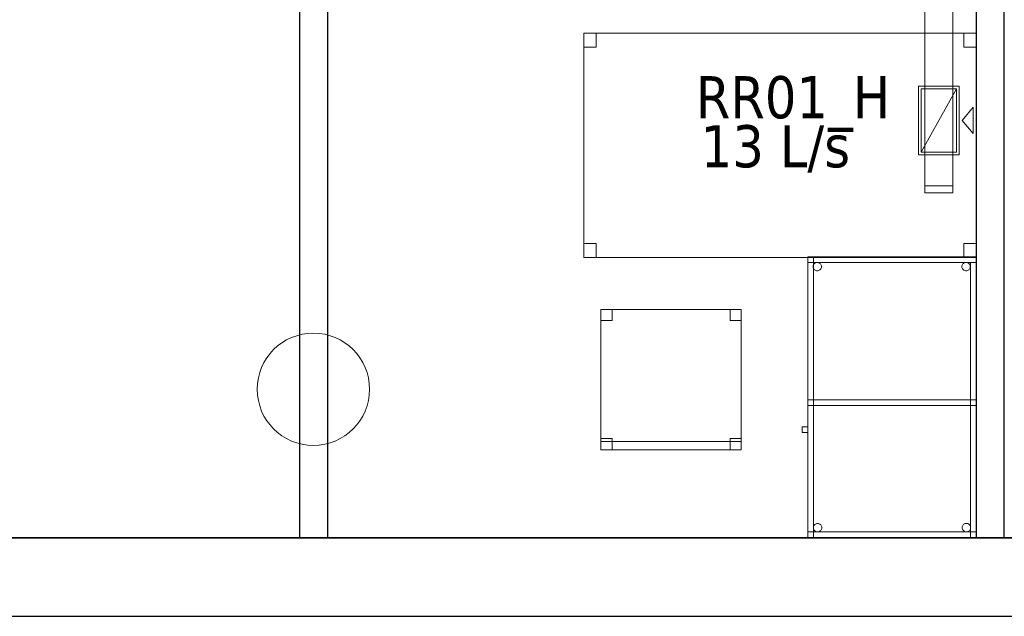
# Model space of a CAD drawing. Header units: metres. Extents: x 391.1 to 427.5, y 12.7 to 28.4.
# Tile 120 of 139: x 415.1 to 418.6, y 12.8 to 15. Entities that reach past the tile are written whole.
import ezdxf

# ---------------------------------------------------------------- set-up
doc = ezdxf.new("R2010")
doc.units = ezdxf.units.M
doc.layers.add('01_SUELOS', color=7, linetype='Continuous', lineweight=25, true_color=0x007f00)
for name, color, linetype, lineweight in [('02_MOBILIARIO', 7, 'Continuous', 18), ('A-COLS-____-MCUT', 7, 'Continuous', 18), ('A-COLS-____-OTLN', 7, 'Continuous', 18), ('A-DETL-____-MBND', 7, 'Continuous', 18), ('A-WALL-____-MCUT', 7, 'Continuous', 25), ('A-WALL-____-OTLN', 7, 'Continuous', 25), ('M-HVAC-CDFF-IDEN', 7, 'Continuous', 30), ('M-HVAC-CDFF-OTLN', 7, 'Continuous', 18), ('M-HVAC-DUCT-OTLN', 7, 'Continuous', 18)]:
    doc.layers.add(name, color=color, linetype=linetype, lineweight=lineweight)
doc.styles.add('Tahoma_2', font='tahoma.ttf', dxfattribs={"height": 0.15})

# ---------------------------------------------------------------- blocks, each defined once
blk = doc.blocks.new('Family - Taula 100X60_P1-154686-04_CLI_AIRE_P1')
at = {"layer": 'A-DETL-____-MBND', "color": 253, "true_color": 0xaaaaaa}
for p, q in [((0.02, 0.98), (0.02, 1)), ((0.02, 1), (0.62, 1)), ((0.02, 0.98), (0.02, 1)), ((0.62, 1), (0.02, 1)), ((0.62, 1), (0.02, 1)), ((0.02, 1), (0.62, 1)), ((0.02, 1), (0.02, 0)), ((0.02, 0), (0.02, 1)), ((0.62, 1), (0.02, 1)), ((0.02, 1), (0.62, 1)), ((0.02, 1), (0.02, 0)), ((0.02, 0), (0.02, 1)), ((0.04, 0), (0.04, 1)), ((0.04, 1), (0.62, 1)), ((0.62, 1), (0.04, 1)), ((0.04, 1), (0.04, 0)), ((0.62, 1), (0.62, 0.98)), ((0.62, 0.98), (0.62, 1)), ((0.62, 1), (0.62, 0)), ((0.62, 0), (0.62, 1)), ((0.62, 0), (0.62, 1)), ((0.62, 1), (0.62, 0)), ((0.62, 0), (0.62, 1)), ((0.62, 1), (0.62, 0)), ((0.62, 0.98), (0.02, 0.98)), ((0.02, 0.98), (0.62, 0.98)), ((0.0389, 0.965), (0.0391, 0.9676)), ((0.0391, 0.9676), (0.0389, 0.965)), ((0.0391, 0.9624), (0.0389, 0.965)), ((0.0389, 0.965), (0.0391, 0.9624)), ((0.0391, 0.9676), (0.0398, 0.9701)), ((0.0398, 0.9701), (0.0391, 0.9676)), ((0.0398, 0.9599), (0.0391, 0.9624)), ((0.0391, 0.9624), (0.0398, 0.9599)), ((0.0398, 0.9701), (0.0409, 0.9725)), ((0.0409, 0.9725), (0.0398, 0.9701)), ((0.0409, 0.9575), (0.0398, 0.9599)), ((0.0398, 0.9599), (0.0409, 0.9575)), ((0.0409, 0.9725), (0.0424, 0.9746)), ((0.0424, 0.9746), (0.0409, 0.9725)), ((0.0424, 0.9554), (0.0409, 0.9575)), ((0.0409, 0.9575), (0.0424, 0.9554)), ((0.0424, 0.9746), (0.0442, 0.9764)), ((0.0442, 0.9764), (0.0424, 0.9746)), ((0.0442, 0.9536), (0.0424, 0.9554)), ((0.0424, 0.9554), (0.0442, 0.9536)), ((0.0442, 0.9764), (0.0464, 0.9779)), ((0.0464, 0.9779), (0.0442, 0.9764)), ((0.0464, 0.9521), (0.0442, 0.9536)), ((0.0442, 0.9536), (0.0464, 0.9521)), ((0.0464, 0.9779), (0.0487, 0.979)), ((0.0487, 0.979), (0.0464, 0.9779)), ((0.0487, 0.951), (0.0464, 0.9521)), ((0.0464, 0.9521), (0.0487, 0.951)), ((0.0487, 0.979), (0.0512, 0.9797)), ((0.0512, 0.9797), (0.0487, 0.979)), ((0.0512, 0.9503), (0.0487, 0.951)), ((0.0487, 0.951), (0.0512, 0.9503)), ((0.0512, 0.9797), (0.0538, 0.9799)), ((0.0538, 0.9799), (0.0512, 0.9797)), ((0.0538, 0.9501), (0.0512, 0.9503)), ((0.0512, 0.9503), (0.0538, 0.9501)), ((0.0538, 0.9799), (0.0564, 0.9797)), ((0.0564, 0.9797), (0.0538, 0.9799)), ((0.0564, 0.9503), (0.0538, 0.9501)), ((0.0538, 0.9501), (0.0564, 0.9503)), ((0.0564, 0.9797), (0.0589, 0.979)), ((0.0589, 0.979), (0.0564, 0.9797)), ((0.0589, 0.951), (0.0564, 0.9503)), ((0.0564, 0.9503), (0.0589, 0.951)), ((0.0589, 0.979), (0.0613, 0.9779)), ((0.0613, 0.9779), (0.0589, 0.979)), ((0.0613, 0.9521), (0.0589, 0.951)), ((0.0589, 0.951), (0.0613, 0.9521)), ((0.0613, 0.9779), (0.0634, 0.9764)), ((0.0634, 0.9764), (0.0613, 0.9779)), ((0.0634, 0.9536), (0.0613, 0.9521)), ((0.0613, 0.9521), (0.0634, 0.9536)), ((0.0634, 0.9764), (0.0653, 0.9746)), ((0.0653, 0.9746), (0.0634, 0.9764)), ((0.0653, 0.9554), (0.0634, 0.9536)), ((0.0634, 0.9536), (0.0653, 0.9554)), ((0.0653, 0.9746), (0.0668, 0.9725)), ((0.0668, 0.9725), (0.0653, 0.9746)), ((0.0668, 0.9575), (0.0653, 0.9554)), ((0.0653, 0.9554), (0.0668, 0.9575)), ((0.0668, 0.9725), (0.0679, 0.9701)), ((0.0679, 0.9701), (0.0668, 0.9725)), ((0.0679, 0.9599), (0.0668, 0.9575)), ((0.0668, 0.9575), (0.0679, 0.9599)), ((0.0679, 0.9701), (0.0685, 0.9676)), ((0.0685, 0.9676), (0.0679, 0.9701)), ((0.0685, 0.9624), (0.0679, 0.9599)), ((0.0679, 0.9599), (0.0685, 0.9624)), ((0.0685, 0.9676), (0.0688, 0.965)), ((0.0688, 0.965), (0.0685, 0.9676)), ((0.0688, 0.965), (0.0685, 0.9624)), ((0.0685, 0.9624), (0.0688, 0.965)), ((0.5689, 0.965), (0.5691, 0.9676)), ((0.5691, 0.9676), (0.5689, 0.965)), ((0.5691, 0.9624), (0.5689, 0.965)), ((0.5689, 0.965), (0.5691, 0.9624)), ((0.5691, 0.9676), (0.5698, 0.9701)), ((0.5698, 0.9701), (0.5691, 0.9676)), ((0.5698, 0.9599), (0.5691, 0.9624)), ((0.5691, 0.9624), (0.5698, 0.9599)), ((0.5698, 0.9701), (0.5709, 0.9725)), ((0.5709, 0.9725), (0.5698, 0.9701)), ((0.5709, 0.9575), (0.5698, 0.9599)), ((0.5698, 0.9599), (0.5709, 0.9575)), ((0.5709, 0.9725), (0.5724, 0.9746)), ((0.5724, 0.9746), (0.5709, 0.9725)), ((0.5724, 0.9554), (0.5709, 0.9575)), ((0.5709, 0.9575), (0.5724, 0.9554)), ((0.5724, 0.9746), (0.5742, 0.9764)), ((0.5742, 0.9764), (0.5724, 0.9746)), ((0.5742, 0.9536), (0.5724, 0.9554)), ((0.5724, 0.9554), (0.5742, 0.9536)), ((0.5742, 0.9764), (0.5764, 0.9779)), ((0.5764, 0.9779), (0.5742, 0.9764)), ((0.5764, 0.9521), (0.5742, 0.9536)), ((0.5742, 0.9536), (0.5764, 0.9521)), ((0.5764, 0.9779), (0.5787, 0.979)), ((0.5787, 0.979), (0.5764, 0.9779)), ((0.5787, 0.951), (0.5764, 0.9521)), ((0.5764, 0.9521), (0.5787, 0.951)), ((0.5787, 0.979), (0.5812, 0.9797)), ((0.5812, 0.9797), (0.5787, 0.979)), ((0.5812, 0.9503), (0.5787, 0.951)), ((0.5787, 0.951), (0.5812, 0.9503)), ((0.5812, 0.9797), (0.5838, 0.9799)), ((0.5838, 0.9799), (0.5812, 0.9797)), ((0.5838, 0.9501), (0.5812, 0.9503)), ((0.5812, 0.9503), (0.5838, 0.9501)), ((0.5838, 0.9799), (0.5864, 0.9797)), ((0.5864, 0.9797), (0.5838, 0.9799)), ((0.5864, 0.9503), (0.5838, 0.9501)), ((0.5838, 0.9501), (0.5864, 0.9503)), ((0.5864, 0.9797), (0.5889, 0.979)), ((0.5889, 0.979), (0.5864, 0.9797)), ((0.5889, 0.951), (0.5864, 0.9503)), ((0.5864, 0.9503), (0.5889, 0.951)), ((0.5889, 0.979), (0.5913, 0.9779)), ((0.5913, 0.9779), (0.5889, 0.979)), ((0.5913, 0.9521), (0.5889, 0.951)), ((0.5889, 0.951), (0.5913, 0.9521)), ((0.5913, 0.9779), (0.5934, 0.9764)), ((0.5934, 0.9764), (0.5913, 0.9779)), ((0.5934, 0.9536), (0.5913, 0.9521)), ((0.5913, 0.9521), (0.5934, 0.9536)), ((0.5934, 0.9764), (0.5953, 0.9746)), ((0.5953, 0.9746), (0.5934, 0.9764)), ((0.5953, 0.9554), (0.5934, 0.9536)), ((0.5934, 0.9536), (0.5953, 0.9554)), ((0.5953, 0.9746), (0.5968, 0.9725)), ((0.5968, 0.9725), (0.5953, 0.9746)), ((0.5968, 0.9575), (0.5953, 0.9554)), ((0.5953, 0.9554), (0.5968, 0.9575)), ((0.5968, 0.9725), (0.5979, 0.9701)), ((0.5979, 0.9701), (0.5968, 0.9725)), ((0.5979, 0.9599), (0.5968, 0.9575)), ((0.5968, 0.9575), (0.5979, 0.9599)), ((0.5979, 0.9701), (0.5985, 0.9676)), ((0.5985, 0.9676), (0.5979, 0.9701)), ((0.5985, 0.9624), (0.5979, 0.9599)), ((0.5979, 0.9599), (0.5985, 0.9624)), ((0.5985, 0.9676), (0.5988, 0.965)), ((0.5988, 0.965), (0.5985, 0.9676)), ((0.5988, 0.965), (0.5985, 0.9624)), ((0.5985, 0.9624), (0.5988, 0.965)), ((0.6, 0.98), (0.62, 0.98)), ((0.62, 0.98), (0.6, 0.98)), ((0.6, 0), (0.6, 0.98)), ((0.6, 0.98), (0.6, 0)), ((0.62, 0.98), (0.62, 0)), ((0.62, 0), (0.62, 0.98)), ((0.02, 0.49), (0.04, 0.49)), ((0.04, 0.49), (0.02, 0.49)), ((0.02, 0), (0.02, 0.49)), ((0.02, 0.49), (0.02, 0)), ((0.02, 0.47), (0.02, 0.49)), ((0.02, 0.49), (0.62, 0.49)), ((0.02, 0.47), (0.02, 0.49)), ((0.62, 0.49), (0.02, 0.49)), ((0.62, 0.47), (0.02, 0.47)), ((0.02, 0.47), (0.62, 0.47)), ((0.04, 0.47), (0.04, 0.49)), ((0.04, 0.49), (0.62, 0.49)), ((0.04, 0.47), (0.04, 0.49)), ((0.62, 0.49), (0.04, 0.49)), ((0.04, 0.49), (0.04, 0)), ((0.04, 0), (0.04, 0.49)), ((0.62, 0.47), (0.04, 0.47)), ((0.04, 0.47), (0.62, 0.47)), ((0.62, 0.49), (0.62, 0.47)), ((0.62, 0.47), (0.62, 0.49)), ((0.62, 0.49), (0.62, 0.47)), ((0.62, 0.47), (0.62, 0.49)), ((0, 0.3744), (0, 0.3944)), ((0, 0.3944), (0.02, 0.3944)), ((0.02, 0.3944), (0, 0.3944)), ((0, 0.3944), (0, 0.3744)), ((0.02, 0.3944), (0.02, 0.3744)), ((0.02, 0.3744), (0.02, 0.3944)), ((0.02, 0.3744), (0, 0.3744)), ((0, 0.3744), (0.02, 0.3744)), ((0.0401, 0.035), (0.0403, 0.0375)), ((0.0403, 0.0375), (0.0401, 0.035)), ((0.0403, 0.0375), (0.041, 0.0401)), ((0.041, 0.0401), (0.0403, 0.0375)), ((0.041, 0.0401), (0.0421, 0.0424)), ((0.0421, 0.0424), (0.041, 0.0401)), ((0.0421, 0.0424), (0.0436, 0.0446)), ((0.0436, 0.0446), (0.0421, 0.0424)), ((0.0436, 0.0446), (0.0454, 0.0464)), ((0.0454, 0.0464), (0.0436, 0.0446)), ((0.0454, 0.0464), (0.0475, 0.0479)), ((0.0475, 0.0479), (0.0454, 0.0464)), ((0.0475, 0.0479), (0.0499, 0.049)), ((0.0499, 0.049), (0.0475, 0.0479)), ((0.0499, 0.049), (0.0524, 0.0497)), ((0.0524, 0.0497), (0.0499, 0.049)), ((0.0524, 0.0497), (0.055, 0.0499)), ((0.055, 0.0499), (0.0524, 0.0497)), ((0.055, 0.0499), (0.0576, 0.0497)), ((0.0576, 0.0497), (0.055, 0.0499)), ((0.0576, 0.0497), (0.0601, 0.049)), ((0.0601, 0.049), (0.0576, 0.0497)), ((0.0601, 0.049), (0.0625, 0.0479)), ((0.0625, 0.0479), (0.0601, 0.049)), ((0.0625, 0.0479), (0.0646, 0.0464)), ((0.0646, 0.0464), (0.0625, 0.0479)), ((0.0646, 0.0464), (0.0664, 0.0446)), ((0.0664, 0.0446), (0.0646, 0.0464)), ((0.0664, 0.0446), (0.0679, 0.0424)), ((0.0679, 0.0424), (0.0664, 0.0446)), ((0.0679, 0.0424), (0.069, 0.0401)), ((0.069, 0.0401), (0.0679, 0.0424)), ((0.069, 0.0401), (0.0697, 0.0375)), ((0.0697, 0.0375), (0.069, 0.0401)), ((0.0697, 0.0375), (0.0699, 0.035)), ((0.0699, 0.035), (0.0697, 0.0375)), ((0.5701, 0.0353), (0.5703, 0.0379)), ((0.5703, 0.0379), (0.5701, 0.0353)), ((0.5703, 0.0327), (0.5701, 0.0353)), ((0.5701, 0.0353), (0.5703, 0.0327)), ((0.5703, 0.0379), (0.571, 0.0404)), ((0.571, 0.0404), (0.5703, 0.0379)), ((0.571, 0.0404), (0.5721, 0.0428)), ((0.5721, 0.0428), (0.571, 0.0404)), ((0.5721, 0.0428), (0.5736, 0.0449)), ((0.5736, 0.0449), (0.5721, 0.0428)), ((0.5736, 0.0449), (0.5754, 0.0467)), ((0.5754, 0.0467), (0.5736, 0.0449)), ((0.5754, 0.0467), (0.5776, 0.0482)), ((0.5776, 0.0482), (0.5754, 0.0467)), ((0.5776, 0.0482), (0.5799, 0.0493)), ((0.5799, 0.0493), (0.5776, 0.0482)), ((0.5799, 0.0493), (0.5824, 0.05)), ((0.5824, 0.05), (0.5799, 0.0493)), ((0.5824, 0.05), (0.585, 0.0502)), ((0.585, 0.0502), (0.5824, 0.05)), ((0.585, 0.0502), (0.5876, 0.05)), ((0.5876, 0.05), (0.585, 0.0502)), ((0.5876, 0.05), (0.5901, 0.0493)), ((0.5901, 0.0493), (0.5876, 0.05)), ((0.5901, 0.0493), (0.5925, 0.0482)), ((0.5925, 0.0482), (0.5901, 0.0493)), ((0.5925, 0.0482), (0.5946, 0.0467)), ((0.5946, 0.0467), (0.5925, 0.0482)), ((0.5946, 0.0467), (0.5965, 0.0449)), ((0.5965, 0.0449), (0.5946, 0.0467)), ((0.5965, 0.0449), (0.598, 0.0428)), ((0.598, 0.0428), (0.5965, 0.0449)), ((0.598, 0.0428), (0.5991, 0.0404)), ((0.5991, 0.0404), (0.598, 0.0428)), ((0.5991, 0.0404), (0.5997, 0.0379)), ((0.5997, 0.0379), (0.5991, 0.0404)), ((0.5997, 0.0379), (0.6, 0.0353)), ((0.6, 0.0353), (0.5997, 0.0379)), ((0.6, 0.0353), (0.5997, 0.0327)), ((0.5997, 0.0327), (0.6, 0.0353)), ((0.02, 0), (0.02, 0.02)), ((0.02, 0.02), (0.62, 0.02)), ((0.02, 0), (0.02, 0.02)), ((0.62, 0.02), (0.02, 0.02)), ((0.04, 0), (0.02, 0)), ((0.04, 0), (0.02, 0)), ((0.62, 0), (0.02, 0)), ((0.02, 0), (0.62, 0)), ((0.02, 0), (0.62, 0)), ((0.62, 0), (0.02, 0)), ((0.02, 0), (0.62, 0)), ((0.62, 0), (0.02, 0)), ((0.0403, 0.0324), (0.0401, 0.035)), ((0.0401, 0.035), (0.0403, 0.0324)), ((0.041, 0.0298), (0.0403, 0.0324)), ((0.0403, 0.0324), (0.041, 0.0298)), ((0.0421, 0.0275), (0.041, 0.0298)), ((0.041, 0.0298), (0.0421, 0.0275)), ((0.0436, 0.0254), (0.0421, 0.0275)), ((0.0421, 0.0275), (0.0436, 0.0254)), ((0.0454, 0.0235), (0.0436, 0.0254)), ((0.0436, 0.0254), (0.0454, 0.0235)), ((0.0475, 0.022), (0.0454, 0.0235)), ((0.0454, 0.0235), (0.0475, 0.022)), ((0.0499, 0.0209), (0.0475, 0.022)), ((0.0475, 0.022), (0.0499, 0.0209)), ((0.0524, 0.0202), (0.0499, 0.0209)), ((0.0499, 0.0209), (0.0524, 0.0202)), ((0.055, 0.02), (0.0524, 0.0202)), ((0.0524, 0.0202), (0.055, 0.02)), ((0.0576, 0.0202), (0.055, 0.02)), ((0.055, 0.02), (0.0576, 0.0202)), ((0.0601, 0.0209), (0.0576, 0.0202)), ((0.0576, 0.0202), (0.0601, 0.0209)), ((0.0625, 0.022), (0.0601, 0.0209)), ((0.0601, 0.0209), (0.0625, 0.022)), ((0.0646, 0.0235), (0.0625, 0.022)), ((0.0625, 0.022), (0.0646, 0.0235)), ((0.0664, 0.0254), (0.0646, 0.0235)), ((0.0646, 0.0235), (0.0664, 0.0254)), ((0.0679, 0.0275), (0.0664, 0.0254)), ((0.0664, 0.0254), (0.0679, 0.0275)), ((0.069, 0.0298), (0.0679, 0.0275)), ((0.0679, 0.0275), (0.069, 0.0298)), ((0.0697, 0.0324), (0.069, 0.0298)), ((0.069, 0.0298), (0.0697, 0.0324)), ((0.0699, 0.035), (0.0697, 0.0324)), ((0.0697, 0.0324), (0.0699, 0.035)), ((0.571, 0.0302), (0.5703, 0.0327)), ((0.5703, 0.0327), (0.571, 0.0302)), ((0.5721, 0.0278), (0.571, 0.0302)), ((0.571, 0.0302), (0.5721, 0.0278)), ((0.5736, 0.0257), (0.5721, 0.0278)), ((0.5721, 0.0278), (0.5736, 0.0257)), ((0.5754, 0.0238), (0.5736, 0.0257)), ((0.5736, 0.0257), (0.5754, 0.0238)), ((0.5776, 0.0224), (0.5754, 0.0238)), ((0.5754, 0.0238), (0.5776, 0.0224)), ((0.5799, 0.0213), (0.5776, 0.0224)), ((0.5776, 0.0224), (0.5799, 0.0213)), ((0.5824, 0.0206), (0.5799, 0.0213)), ((0.5799, 0.0213), (0.5824, 0.0206)), ((0.585, 0.0204), (0.5824, 0.0206)), ((0.5824, 0.0206), (0.585, 0.0204)), ((0.5876, 0.0206), (0.585, 0.0204)), ((0.585, 0.0204), (0.5876, 0.0206)), ((0.5901, 0.0213), (0.5876, 0.0206)), ((0.5876, 0.0206), (0.5901, 0.0213)), ((0.5925, 0.0224), (0.5901, 0.0213)), ((0.5901, 0.0213), (0.5925, 0.0224)), ((0.5946, 0.0238), (0.5925, 0.0224)), ((0.5925, 0.0224), (0.5946, 0.0238)), ((0.5965, 0.0257), (0.5946, 0.0238)), ((0.5946, 0.0238), (0.5965, 0.0257)), ((0.598, 0.0278), (0.5965, 0.0257)), ((0.5965, 0.0257), (0.598, 0.0278)), ((0.5991, 0.0302), (0.598, 0.0278)), ((0.598, 0.0278), (0.5991, 0.0302)), ((0.5997, 0.0327), (0.5991, 0.0302)), ((0.5991, 0.0302), (0.5997, 0.0327)), ((0.62, 0), (0.6, 0)), ((0.62, 0.02), (0.62, 0)), ((0.62, 0), (0.62, 0.02)), ((0.62, 0), (0.04, 0)), ((0.04, 0), (0.62, 0)), ((0.62, 0), (0.6, 0))]:
    blk.add_line(p, q, dxfattribs=at)
blk = doc.blocks.new('Family - Taula 140X80_P1-154858-04_CLI_AIRE_P1')
at = {"layer": 'A-DETL-____-MBND', "color": 253, "true_color": 0xaaaaaa}
for p, q in [((0, 0.7501), (0, 0.8001)), ((0, 0.8001), (0.0437, 0.8001)), ((0.0437, 0.8001), (0, 0.8001)), ((0, 0.8001), (0, 0.7501)), ((0, 0), (0, 0.8001)), ((0, 0.8001), (1.3973, 0.8001)), ((1.3973, 0.8001), (0, 0.8001)), ((0, 0.8001), (0, 0)), ((0.0437, 0.8001), (0.0437, 0.7501)), ((0.0437, 0.7501), (0.0437, 0.8001)), ((1.3536, 0.7501), (1.3536, 0.8001)), ((1.3536, 0.8001), (1.3973, 0.8001)), ((1.3973, 0.8001), (1.3536, 0.8001)), ((1.3536, 0.8001), (1.3536, 0.7501)), ((1.3973, 0.8001), (1.3973, 0.7501)), ((1.3973, 0.7501), (1.3973, 0.8001)), ((1.3973, 0.8001), (1.3973, 0)), ((1.3973, 0), (1.3973, 0.8001)), ((0.0437, 0.7501), (0, 0.7501)), ((0, 0.7501), (0.0437, 0.7501)), ((1.3973, 0.7501), (1.3536, 0.7501)), ((1.3536, 0.7501), (1.3973, 0.7501)), ((0, 0), (0, 0.05)), ((0, 0.05), (0.0437, 0.05)), ((0.0437, 0.05), (0, 0.05)), ((0, 0.05), (0, 0)), ((0.0437, 0.05), (0.0437, 0)), ((0.0437, 0), (0.0437, 0.05)), ((1.3536, 0), (1.3536, 0.05)), ((1.3536, 0.05), (1.3973, 0.05)), ((1.3973, 0.05), (1.3536, 0.05)), ((1.3536, 0.05), (1.3536, 0)), ((1.3973, 0.05), (1.3973, 0)), ((1.3973, 0), (1.3973, 0.05)), ((0.0437, 0), (0, 0)), ((0, 0), (0.0437, 0)), ((1.3973, 0), (0, 0)), ((0, 0), (1.3973, 0)), ((1.3973, 0), (1.3536, 0)), ((1.3536, 0), (1.3973, 0))]:
    blk.add_line(p, q, dxfattribs=at)
blk = doc.blocks.new('Family - Envans P1-155041-04_CLI_AIRE_P1')
at = {"layer": 'A-WALL-____-MCUT', "color": 253, "true_color": 0xaaaaaa}
for p, q in [((2.7888, 0.1), (0, 0.1)), ((0, 0.1), (0, 0)), ((2.7888, 0), (2.7888, 0.1)), ((0, 0), (2.7888, 0))]:
    blk.add_line(p, q, dxfattribs=at)
at = {"layer": 'A-WALL-____-OTLN', "color": 253, "true_color": 0xaaaaaa}
for p, q in [((2.7888, 0.1), (0, 0.1)), ((0, 0.1), (0, 0)), ((2.7888, 0), (2.7888, 0.1)), ((0, 0), (2.7888, 0))]:
    blk.add_line(p, q, dxfattribs=at)
at = {"layer": 'A-WALL-____-OTLN', "color": 253, "lineweight": 18, "true_color": 0xaaaaaa}
blk.add_line((0, 0), (2.7888, 0), dxfattribs=at)
blk = doc.blocks.new('Family - LONDR55-XX_ZZ-ARQ-CAA-M3D-Londres55-155045-04_CLI_AIRE_P1')
at = {"layer": '01_SUELOS', "color": 9, "true_color": 0xaad4aa}
for p, q in [((0, 0), (25.4183, 0)), ((25.4183, 0), (0, 0))]:
    blk.add_line(p, q, dxfattribs=at)
blk = doc.blocks.new('Family - Cadira d_Oficina_P1-155090-04_CLI_AIRE_P1')
at = {"layer": 'A-DETL-____-MBND', "color": 253, "true_color": 0xaaaaaa}
for p, q in [((0, 0.5), (0.04, 0.5)), ((0, 0.46), (0, 0.5)), ((0.04, 0.5), (0, 0.5)), ((0, 0.5), (0, 0.46)), ((0, 0), (0, 0.5)), ((0, 0.5), (0.5, 0.5)), ((0, 0.5), (0, 0)), ((0.5, 0.5), (0, 0.5)), ((0.04, 0.5), (0.04, 0.46)), ((0.04, 0.46), (0.04, 0.5)), ((0.46, 0.5), (0.5, 0.5)), ((0.46, 0.46), (0.46, 0.5)), ((0.5, 0.5), (0.46, 0.5)), ((0.46, 0.5), (0.46, 0.46)), ((0.5, 0.5), (0.5, 0.46)), ((0.5, 0.46), (0.5, 0.5)), ((0.5, 0.5), (0.5, 0)), ((0.5, 0), (0.5, 0.5)), ((0.04, 0.46), (0, 0.46)), ((0, 0.46), (0.04, 0.46)), ((0.5, 0.46), (0.46, 0.46)), ((0.46, 0.46), (0.5, 0.46)), ((0, 0.04), (0.04, 0.04)), ((0, 0), (0, 0.04)), ((0.04, 0.04), (0, 0.04)), ((0, 0.04), (0, 0)), ((0.04, 0.04), (0.04, 0)), ((0.04, 0), (0.04, 0.04)), ((0.46, 0.04), (0.5, 0.04)), ((0.46, 0), (0.46, 0.04)), ((0.5, 0.04), (0.46, 0.04)), ((0.46, 0.04), (0.46, 0)), ((0.5, 0.04), (0.5, 0)), ((0.5, 0), (0.5, 0.04)), ((0, 0.03), (0.5, 0.03)), ((0, 0), (0, 0.03)), ((0.5, 0.03), (0, 0.03)), ((0, 0.03), (0, 0)), ((0.04, 0), (0, 0)), ((0, 0), (0.04, 0)), ((0.5, 0), (0, 0)), ((0, 0), (0.5, 0)), ((0.5, 0), (0, 0)), ((0, 0), (0.5, 0)), ((0.46, 0), (0.5, 0)), ((0.5, 0.03), (0.5, 0)), ((0.5, 0), (0.5, 0.03)), ((0.5, 0), (0.46, 0))]:
    blk.add_line(p, q, dxfattribs=at)
blk = doc.blocks.new('Family - Mur P1-155141-04_CLI_AIRE_P1')
at = {"layer": 'A-WALL-____-MCUT', "color": 253, "true_color": 0xaaaaaa}
for p, q in [((25.4738, 0.28), (0.0555, 0.28)), ((0, 0), (25.4157, 0))]:
    blk.add_line(p, q, dxfattribs=at)
at = {"layer": 'A-WALL-____-OTLN', "color": 253, "true_color": 0xaaaaaa}
for p, q in [((25.4738, 0.28), (0.0555, 0.28)), ((0, 0), (25.4157, 0))]:
    blk.add_line(p, q, dxfattribs=at)
at = {"layer": 'A-WALL-____-OTLN', "color": 253, "lineweight": 18, "true_color": 0xaaaaaa}
blk.add_line((0, 0), (25.4157, 0), dxfattribs=at)
blk = doc.blocks.new('Family - Envans P1-155264-04_CLI_AIRE_P1')
at = {"layer": 'A-WALL-____-MCUT', "color": 253, "true_color": 0xaaaaaa}
for p, q in [((2.7888, 0.1), (0, 0.1)), ((0, 0.1), (0, 0)), ((2.7888, 0), (2.7888, 0.1)), ((0, 0), (2.7888, 0))]:
    blk.add_line(p, q, dxfattribs=at)
at = {"layer": 'A-WALL-____-OTLN', "color": 253, "true_color": 0xaaaaaa}
for p, q in [((2.7888, 0.1), (0, 0.1)), ((0, 0.1), (0, 0)), ((2.7888, 0), (2.7888, 0.1)), ((0, 0), (2.7888, 0))]:
    blk.add_line(p, q, dxfattribs=at)
at = {"layer": 'A-WALL-____-OTLN', "color": 253, "lineweight": 18, "true_color": 0xaaaaaa}
blk.add_line((0, 0), (2.7888, 0), dxfattribs=at)
blk = doc.blocks.new('Family - Pilar P1-155273-04_CLI_AIRE_P1')
at = {"layer": 'A-COLS-____-MCUT', "color": 253, "true_color": 0xaaaaaa}
for start, end in [(360, 180), (180, 360)]:
    blk.add_arc((0.2, 0.2), 0.2, start, end, dxfattribs=at)
at = {"layer": 'A-COLS-____-OTLN', "color": 253, "true_color": 0xaaaaaa}
for start, end in [(360, 180), (180, 360)]:
    blk.add_arc((0.2, 0.2), 0.2, start, end, dxfattribs=at)
blk = doc.blocks.new('LONDR55-XX_ZZ-ARQ-CAA-M3D-Londres55_ifc-1-04_CLI_AIRE_P1')
at = {"layer": '01_SUELOS', "color": 253, "lineweight": 18, "true_color": 0xaaaaaa}
blk.add_blockref('Family - LONDR55-XX_ZZ-ARQ-CAA-M3D-Londres55-155045-04_CLI_AIRE_P1', (398.2972, 13.1206), dxfattribs=at)
at = {"layer": '02_MOBILIARIO', "color": 253, "lineweight": 18, "true_color": 0xaaaaaa}
for name, p in [('Family - Taula 140X80_P1-154858-04_CLI_AIRE_P1', (417.0999, 14.1185)), ('Family - Taula 100X60_P1-154686-04_CLI_AIRE_P1', (417.8773, 13.1215)), ('Family - Cadira d_Oficina_P1-155090-04_CLI_AIRE_P1', (417.1608, 13.434))]:
    blk.add_blockref(name, p, dxfattribs=at)
at = {"layer": 'A-COLS-____-OTLN', "color": 253, "lineweight": 18, "true_color": 0xaaaaaa}
blk.add_blockref('Family - Pilar P1-155273-04_CLI_AIRE_P1', (415.937, 13.4495), dxfattribs=at)
at = {"layer": 'A-WALL-____-OTLN', "color": 253, "lineweight": 18, "true_color": 0xaaaaaa, "rotation": 270}
for name, p in [('Family - Envans P1-155041-04_CLI_AIRE_P1', (416.0881, 15.9095)), ('Family - Envans P1-155264-04_CLI_AIRE_P1', (418.4973, 15.9095))]:
    blk.add_blockref(name, p, dxfattribs=at)
at = {"layer": 'A-WALL-____-OTLN', "color": 253, "lineweight": 18, "true_color": 0xaaaaaa}
blk.add_blockref('Family - Mur P1-155141-04_CLI_AIRE_P1', (398.2417, 12.8406), dxfattribs=at)
blk = doc.blocks.new('ZYR_03_06_04_01 Reixa Sostre Retorn - RR01_H-V1-04_CLI_AIRE_P1')
at = {"layer": 'M-HVAC-CDFF-OTLN', "color": 40, "true_color": 0xffbf00}
for p, q in [((0.1225, 0.0725), (-0.1225, 0.0725)), ((-0.1225, 0.0725), (-0.1225, -0.0725)), ((-0.1225, -0.0725), (-0.1225, 0.0725)), ((-0.1225, 0.0725), (0.1225, 0.0725)), ((0.1225, -0.0725), (0.1225, 0.0725)), ((0.1225, 0.0725), (0.1225, -0.0725)), ((0.1125, 0.0625), (-0.1125, 0.0625)), ((-0.1125, 0.0625), (-0.1125, -0.0625)), ((-0.1125, -0.0625), (-0.1125, 0.0625)), ((-0.1125, 0.0625), (0.1125, 0.0625)), ((-0.1125, -0.0625), (-0.1125, 0.0625)), ((-0.1125, 0.0625), (0.1125, 0.0625)), ((0.1125, 0.0625), (-0.1125, 0.0625)), ((-0.1125, 0.0625), (-0.1125, -0.0625)), ((0.1125, -0.0625), (0.1125, 0.0625)), ((0.1125, 0.0625), (0.1125, -0.0625)), ((0.1125, 0.0625), (0.1125, -0.0625)), ((0.1125, -0.0625), (0.1125, 0.0625)), ((-0.1125, -0.0625), (0.1125, -0.0625)), ((0.1125, -0.0625), (-0.1125, -0.0625)), ((0.1125, -0.0625), (-0.1125, -0.0625)), ((-0.1125, -0.0625), (0.1125, -0.0625)), ((-0.1225, -0.0725), (0.1225, -0.0725)), ((0.1225, -0.0725), (-0.1225, -0.0725)), ((-0.0469, -0.1216), (0, -0.0829)), ((0.0469, -0.1216), (0, -0.0829)), ((-0.0469, -0.1226), (-0.0469, -0.1216)), ((0.0469, -0.1226), (-0.0469, -0.1226)), ((0.0469, -0.1226), (0.0469, -0.1216))]:
    blk.add_line(p, q, dxfattribs=at)
blk = doc.blocks.new('MEP_15_03 Injerto Conducte - Mínimo-480247-04_CLI_AIRE_P1')
at = {"layer": 'M-HVAC-DUCT-OTLN', "color": 40, "true_color": 0xffbf00}
for p, q in [((401.2035, 14.7199), (401.0785, 14.7199)), ((401.0785, 14.7199), (401.0785, 14.4949)), ((401.2035, 14.7199), (401.0785, 14.7199)), ((401.0785, 14.7199), (401.0785, 14.4949)), ((401.2035, 14.4949), (401.2035, 14.7199)), ((401.2035, 14.4949), (401.2035, 14.7199)), ((401.0785, 14.4949), (401.2035, 14.4949)), ((401.0785, 14.4949), (401.2035, 14.4949))]:
    blk.add_line(p, q, dxfattribs=at)
blk = doc.blocks.new('M_Remate rectangular - Estándar-478399-04_CLI_AIRE_P1')
at = {"layer": 'M-HVAC-DUCT-OTLN', "color": 40, "true_color": 0xffbf00}
for p, q in [((0, 0.05), (0, -0.05)), ((0, -0.05), (0, 0.05)), ((0, 0.05), (0.025, 0.05)), ((0.025, 0.05), (0, 0.05)), ((0.025, 0.05), (0.025, -0.05)), ((0.025, -0.05), (0.025, 0.05)), ((0.025, -0.05), (0, -0.05)), ((0.025, -0.05), (0, -0.05))]:
    blk.add_line(p, q, dxfattribs=at)

msp = doc.modelspace()

# ---------------------------------------------------------------- linework, layer by layer
at = {"layer": 'M-HVAC-DUCT-OTLN', "color": 40, "true_color": 0xffbf00}
for p, q in [((418.3142, 14.3747), (418.3142, 16.2395)), ((418.4142, 16.2395), (418.4142, 14.3747)), ((418.3017, 14.4949), (418.3017, 14.7199)), ((418.3017, 14.7199), (418.4267, 14.7199)), ((418.4267, 14.7199), (418.3017, 14.4949)), ((418.4267, 14.7199), (418.4267, 14.4949)), ((418.4267, 14.4949), (418.3017, 14.4949)), ((418.4142, 14.3747), (418.3142, 14.3747))]:
    msp.add_line(p, q, dxfattribs=at)

# ---------------------------------------------------------------- block references
at = {"lineweight": 5}
msp.add_blockref('LONDR55-XX_ZZ-ARQ-CAA-M3D-Londres55_ifc-1-04_CLI_AIRE_P1', (0, 0), dxfattribs=at)
at = {"layer": 'M-HVAC-CDFF-OTLN', "color": 40, "true_color": 0xffbf00, "rotation": 90.0000000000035}
msp.add_blockref('ZYR_03_06_04_01 Reixa Sostre Retorn - RR01_H-V1-04_CLI_AIRE_P1', (418.3642, 14.6074), dxfattribs=at)
at = {"layer": 'M-HVAC-DUCT-OTLN', "color": 40, "true_color": 0xffbf00}
msp.add_blockref('MEP_15_03 Injerto Conducte - Mínimo-480247-04_CLI_AIRE_P1', (17.2232, 0), dxfattribs=at)
at = {"layer": 'M-HVAC-DUCT-OTLN', "color": 40, "true_color": 0xffbf00, "rotation": 270}
msp.add_blockref('M_Remate rectangular - Estándar-478399-04_CLI_AIRE_P1', (418.3642, 14.3747), dxfattribs=at)

# ---------------------------------------------------------------- texts
at = {"layer": 'M-HVAC-CDFF-IDEN', "char_height": 0.15, "attachment_point": 1, "style": 'Tahoma_2'}
for s, insert, width in [('RR01_H', (417.4986, 14.7652), 0.865822), ('13 L/s', (417.5162, 14.5905), 0.661392)]:
    msp.add_mtext(s, dxfattribs=dict(at, insert=insert, width=width))

doc.saveas('drawing.dxf')
